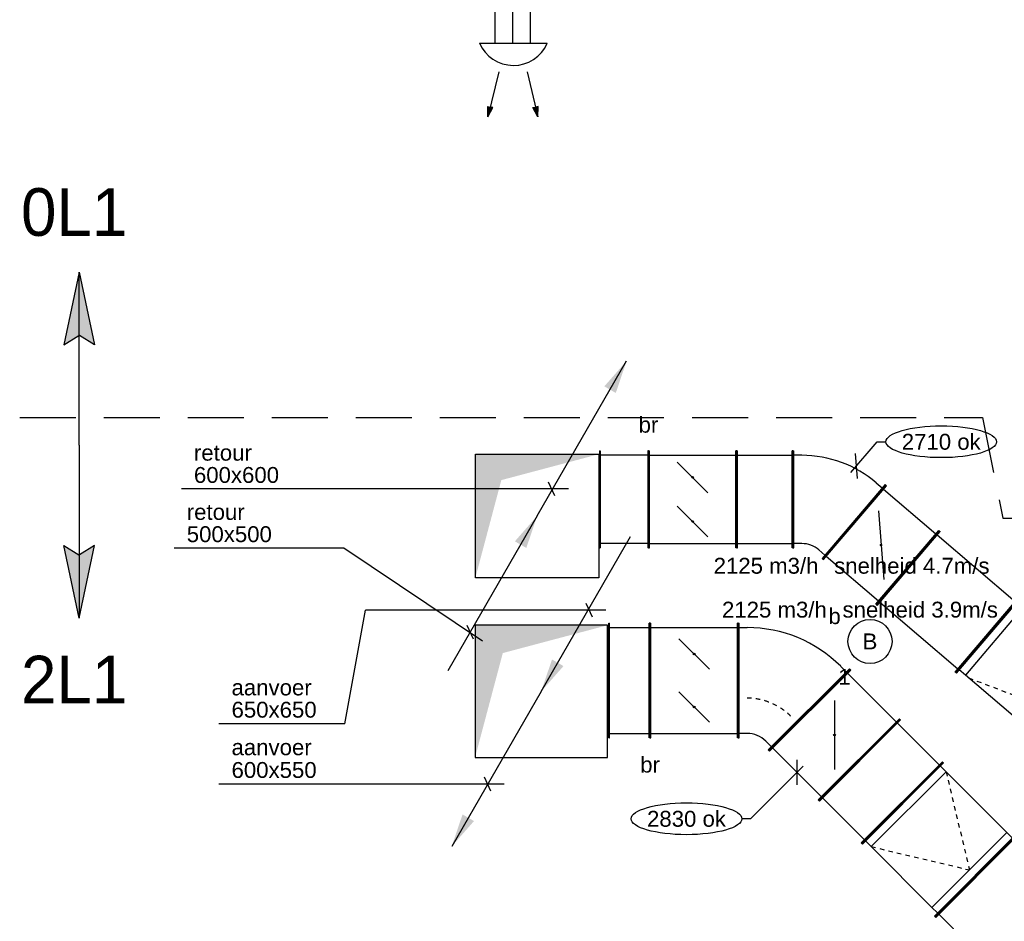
# Model space of a CAD drawing. Extents: x -238422 to 258194, y -34825 to 126331.
# Tile 161 of 239: x 4316 to 9895, y 18469 to 23578. Entities that reach past the tile are written whole.
import ezdxf
from ezdxf.enums import TextEntityAlignment as Align

# ---------------------------------------------------------------- set-up
doc = ezdxf.new("R2010")
doc.units = 0
doc.header["$LTSCALE"] = 50
for name, pattern in [('CENTER2', [28.575, 19.05, -3.175, 3.175, -3.175]), ('HIDDEN', [9.525, 6.35, -3.175]), ('STREEPJES', [0.1, 0.05, -0.05])]:
    doc.linetypes.add(name, pattern=pattern)
doc.layers.get('0').update_dxf_attribs({"linetype": 'CONTINUOUS'})
for name, color, linetype in [('EL6311--', 3, 'CONTINUOUS'), ('EL6350--', 3, 'CONTINUOUS'), ('lMcht aanvoer bestaand_PR', 1, 'CONTINUOUS'), ('lMcht retour bestaand_PR', 1, 'CONTINUOUS'), ('lucht aanvoer bestaand', 8, 'CONTINUOUS'), ('lucht retour bestaand', 8, 'CONTINUOUS'), ('WL570---_RETOUR', 112, 'CONTINUOUS'), ('WL570---_TOEVOER', 3, 'CONTINUOUS'), ('WL570---_TOEVOER_HL', 8, 'CONTINUOUS'), ('WM570---_RETOUR', 1, 'CONTINUOUS'), ('WM570---_TOEVOER', 1, 'CONTINUOUS'), ('WM570---_TOEVOER_PR', 1, 'CONTINUOUS')]:
    doc.layers.add(name, color=color, linetype=linetype)
doc.styles.add('BURO-018', font='ARIAL.TTF', dxfattribs={"height": 90})

# ---------------------------------------------------------------- blocks, each defined once
blk = doc.blocks.new('1115B3A')
at = {"color": 0, "linetype": 'Continuous'}
blk.add_circle((0, 0), 2.5, dxfattribs=at)
at = {"color": 0, "linetype": 'Continuous', "style": 'BURO-018'}
for tag, p in [('E_GKAST', (0, 8)), ('E_GROEP', (0, 5)), ('E_SGROEP', (4.5, 5)), ('E_ARMCODE', (0, 0)), ('E_SLET', (4.5, -1))]:
    blk.add_attdef(tag, text='', height=1.8, dxfattribs=at).set_placement(p, align=Align.MIDDLE)
blk = doc.blocks.new('*U51')
at = {"layer": 'WM570---_RETOUR', "color": 0, "ltscale": 10}
for p, q in [((-32.5, -38), (116.8, 136.7)), ((116.8, 136.7), (166.8, 136.7)), ((5.5, -70.5), (-5.5, 70.5))]:
    blk.add_line(p, q, dxfattribs=at)
blk.add_ellipse((480.5, 136.7), major_axis=(313.7, 0), ratio=0.286888, dxfattribs=at)
at = {"layer": 'WM570---_RETOUR', "color": 0, "style": 'BURO-018'}
blk.add_text('2710 ok', height=90, dxfattribs=at).set_placement((256.8, 91.7))
blk = doc.blocks.new('*U52')
at = {"layer": 'WM570---_TOEVOER', "color": 0, "ltscale": 10}
for p, q in [((0, -70.7), (0, 70.7)), ((35.4, 35.4), (-262.8, -262.8)), ((-262.8, -262.8), (-312.8, -262.8))]:
    blk.add_line(p, q, dxfattribs=at)
blk.add_ellipse((-626.5, -262.8), major_axis=(-313.7, 0), ratio=0.286888, dxfattribs=at)
at = {"layer": 'WM570---_TOEVOER', "color": 0, "style": 'BURO-018'}
blk.add_text('2830 ok', height=90, dxfattribs=at).set_placement((-850.2, -307.8))
blk = doc.blocks.new('*U312')
at = {"color": 0, "ltscale": 10}
for p, q in [((0, 325, -2955), (5, 325, -2955)), ((0, -325, -2955), (0, 325, -2955)), ((5, -325, -2955), (5, 325, -2955)), ((5, 300, -2955), (339.6, 300, -2955)), ((344.6, 325, -2955), (339.6, 325, -2955)), ((339.6, -325, -2955), (339.6, 325, -2955)), ((344.6, -325, -2955), (344.6, 325, -2955)), ((0, -325, -2955), (5, -325, -2955)), ((5, -300, -2955), (339.6, -300, -2955)), ((344.6, -325, -2955), (339.6, -325, -2955))]:
    blk.add_line(p, q, dxfattribs=at)
at = {"layer": 'lMcht aanvoer bestaand_PR', "color": 1, "style": 'BURO-018'}
blk.add_attdef('POSNR', text='', height=90, dxfattribs=at).set_placement((0, 0), align=Align.MIDDLE)
blk = doc.blocks.new('*U313')
at = {"color": 0, "ltscale": 10}
for p, q in [((-236.4, 325, -2955), (-231.4, 325, -2955)), ((-236.4, -325, -2955), (-236.4, 325, -2955)), ((-231.4, -325, -2955), (-231.4, 325, -2955)), ((-231.4, 300, -2955), (-186.4, 300, -2955)), ((393.4, 66.2, -2955), (-66.2, -393.4, -2955)), ((397, 62.7, -2955), (-62.7, -397, -2955)), ((343.9, 80.3, -2955), (375.8, 48.5, -2955)), ((397, 62.7, -2955), (393.4, 66.2, -2955)), ((-236.4, -325, -2955), (-231.4, -325, -2955)), ((-186.4, -300, -2955), (-231.4, -300, -2955)), ((-48.5, -375.8, -2955), (-80.3, -343.9, -2955)), ((-62.7, -397, -2955), (-66.2, -393.4, -2955))]:
    blk.add_line(p, q, dxfattribs=at)
for radius in [750, 150]:
    blk.add_arc((-186.4, -450, -2955), radius, 45, 90, dxfattribs=at)
at = {"color": 8, "linetype": 'STREEPJES', "ltscale": 10}
blk.add_arc((-186.4, -450, -2955), 350, 45, 90, dxfattribs=at)
at = {"layer": 'lMcht aanvoer bestaand_PR', "color": 1, "style": 'BURO-018'}
blk.add_attdef('POSNR', text='', height=90, dxfattribs=at).set_placement((0, 0), align=Align.MIDDLE)
blk = doc.blocks.new('*U314')
at = {"color": 0, "ltscale": 10}
for p, q in [((0, 325, -2955), (5, 325, -2955)), ((0, -325, -2955), (0, 325, -2955)), ((5, -325, -2955), (5, 325, -2955)), ((5, 300, -2955), (229.6, 300, -2955)), ((234.6, 325, -2955), (229.6, 325, -2955)), ((229.6, -325, -2955), (229.6, 325, -2955)), ((234.6, -325, -2955), (234.6, 325, -2955)), ((0, -325, -2955), (5, -325, -2955)), ((5, -300, -2955), (229.6, -300, -2955)), ((234.6, -325, -2955), (229.6, -325, -2955))]:
    blk.add_line(p, q, dxfattribs=at)
at = {"layer": 'lMcht aanvoer bestaand_PR', "color": 1, "style": 'BURO-018'}
blk.add_attdef('POSNR', text='', height=90, dxfattribs=at).set_placement((0, 0), align=Align.MIDDLE)
blk = doc.blocks.new('*U323')
at = {"color": 0, "ltscale": 10}
for p, q in [((-828.2, 275, -2835), (-823.2, 275, -2835)), ((-828.2, -275, -2835), (-828.2, 275, -2835)), ((-823.2, -275, -2835), (-823.2, 275, -2835)), ((-778.2, 250, -2835), (-823.2, 250, -2835)), ((-74.6, 250, -2835), (-778.2, 250, -2835)), ((-778.2, 250, -2835), (-778.2, -250, -2835)), ((-74.6, -250, -2835), (-74.6, 250, -2835)), ((-50, 250, -2835), (-74.6, 250, -2835)), ((-50, 250, -2835), (-5, 250, -2835)), ((0, 275, -2835), (-5, 275, -2835)), ((-5, -275, -2835), (-5, 275, -2835)), ((0, -275, -2835), (0, 275, -2835)), ((-828.2, -275, -2835), (-823.2, -275, -2835)), ((-778.2, -250, -2835), (-823.2, -250, -2835)), ((-74.6, -250, -2835), (-778.2, -250, -2835)), ((-50, -250, -2835), (-74.6, -250, -2835)), ((-50, -250, -2835), (-5, -250, -2835)), ((0, -275, -2835), (-5, -275, -2835))]:
    blk.add_line(p, q, dxfattribs=at)
at = {"color": 8, "linetype": 'STREEPJES', "ltscale": 10}
for p in [(-753.6, 250, -125), (-753.6, -250, -125)]:
    blk.add_line(p, (-50, 0, 15), dxfattribs=at)
at = {"layer": 'lMcht retour bestaand_PR', "color": 1, "style": 'BURO-018'}
blk.add_attdef('POSNR', text='', height=90, dxfattribs=at).set_placement((0, 0), align=Align.MIDDLE)
blk = doc.blocks.new('*U327')
at = {"color": 0, "ltscale": 10}
for p, q in [((0, 275, -2835), (5, 275, -2835)), ((0, -275, -2835), (0, 275, -2835)), ((5, -275, -2835), (5, 275, -2835)), ((5, 250, -2835), (586.3, 250, -2835)), ((591.3, 275, -2835), (586.3, 275, -2835)), ((586.3, -275, -2835), (586.3, 275, -2835)), ((591.3, -275, -2835), (591.3, 275, -2835)), ((0, -275, -2835), (5, -275, -2835)), ((5, -250, -2835), (586.3, -250, -2835)), ((591.3, -275, -2835), (586.3, -275, -2835))]:
    blk.add_line(p, q, dxfattribs=at)
at = {"layer": 'lMcht retour bestaand_PR', "color": 1, "style": 'BURO-018'}
blk.add_attdef('POSNR', text='', height=90, dxfattribs=at).set_placement((0, 0), align=Align.MIDDLE)
blk = doc.blocks.new('*U328')
at = {"ltscale": 10}
for points in [[(507, 878.1), (445.6, 696.8), (380.7, 734.3)], [(350, 350), (-350, 350), (-350, -350), (-203, 203)], [(0, 0), (-61.4, -181.3), (-126.3, -143.8)]]:
    blk.add_hatch(color=2, dxfattribs=at).paths.add_polyline_path(points)
at = {"color": 2, "ltscale": 10}
for q in [(507, 878.1), (-507, -878.1)]:
    blk.add_line((0, 0), q, dxfattribs=at)
at = {"color": 0, "ltscale": 10}
for p, q in [((-350, 350), (350, 350)), ((-350, -350), (-350, 350)), ((350, 350), (350, -350)), ((350, -350), (-350, -350))]:
    blk.add_line(p, q, dxfattribs=at)
at = {"layer": 'lMcht retour bestaand_PR', "color": 1, "style": 'BURO-018'}
blk.add_attdef('POSNR', text='', height=90, dxfattribs=at).set_placement((0, 0), align=Align.MIDDLE)
blk = doc.blocks.new('*U329')
at = {"color": 0, "ltscale": 10}
for p, q in [((0, 275, -2835), (5, 275, -2835)), ((0, -275, -2835), (0, 275, -2835)), ((5, -275, -2835), (5, 275, -2835)), ((5, 250, -2835), (273.8, 250, -2835)), ((278.8, 275, -2835), (273.8, 275, -2835)), ((273.8, -275, -2835), (273.8, 275, -2835)), ((278.8, -275, -2835), (278.8, 275, -2835)), ((0, -275, -2835), (5, -275, -2835)), ((5, -250, -2835), (273.8, -250, -2835)), ((278.8, -275, -2835), (273.8, -275, -2835))]:
    blk.add_line(p, q, dxfattribs=at)
at = {"layer": 'lMcht retour bestaand_PR', "color": 1, "style": 'BURO-018'}
blk.add_attdef('POSNR', text='', height=90, dxfattribs=at).set_placement((0, 0), align=Align.MIDDLE)
blk = doc.blocks.new('*U330')
at = {"color": 0, "ltscale": 10}
for p, q in [((0, 275, -2835), (5, 275, -2835)), ((0, -275, -2835), (0, 275, -2835)), ((5, -275, -2835), (5, 275, -2835)), ((5, 250, -2835), (313.7, 250, -2835)), ((318.7, 275, -2835), (313.7, 275, -2835)), ((313.7, -275, -2835), (313.7, 275, -2835)), ((318.7, -275, -2835), (318.7, 275, -2835)), ((0, -275, -2835), (5, -275, -2835)), ((5, -250, -2835), (313.7, -250, -2835)), ((318.7, -275, -2835), (313.7, -275, -2835))]:
    blk.add_line(p, q, dxfattribs=at)
at = {"layer": 'lMcht retour bestaand_PR', "color": 1, "style": 'BURO-018'}
blk.add_attdef('POSNR', text='', height=90, dxfattribs=at).set_placement((0, 0), align=Align.MIDDLE)
blk = doc.blocks.new('*U331')
at = {"color": 0, "ltscale": 10}
for p, q in [((-28.4, 337.4, -2835), (-32.2, 334.2, -2835)), ((-28.4, 337.4, -2835), (328.8, -80.8, -2835)), ((-50.1, 285.9, -2835), (-15.9, 315.2, -2835)), ((-32.2, 334.2, -2835), (325, -84, -2835)), ((-197.6, 275, -2835), (-192.6, 275, -2835)), ((-197.6, -275, -2835), (-197.6, 275, -2835)), ((-192.6, -275, -2835), (-192.6, 275, -2835)), ((-147.6, 250, -2835), (-192.6, 250, -2835)), ((274.6, -94.3, -2835), (308.8, -65, -2835)), ((328.8, -80.8, -2835), (325, -84, -2835)), ((-197.6, -275, -2835), (-192.6, -275, -2835)), ((-147.6, -250, -2835), (-192.6, -250, -2835))]:
    blk.add_line(p, q, dxfattribs=at)
for radius in [150, 650]:
    blk.add_arc((-147.6, 400, -2835), radius, 270, 310.5, dxfattribs=at)
at = {"layer": 'lMcht retour bestaand_PR', "color": 1, "style": 'BURO-018'}
blk.add_attdef('POSNR', text='', height=90, dxfattribs=at).set_placement((0, 0), align=Align.MIDDLE)
blk = doc.blocks.new('*U332')
at = {"ltscale": 10}
for points in [[(507, 878.1), (445.6, 696.8), (380.7, 734.3)], [(-375, -375), (375, -375), (375, 375), (217.5, -217.5)], [(0, 0), (-61.4, -181.3), (-126.3, -143.8)]]:
    blk.add_hatch(color=2, dxfattribs=at).paths.add_polyline_path(points)
at = {"color": 2, "ltscale": 10}
for q in [(507, 878.1, -3000), (-507, -878.1, -3000)]:
    blk.add_line((0, 0, -3000), q, dxfattribs=at)
at = {"color": 0, "ltscale": 10}
for p, q in [((375, 375, -3000), (-375, 375, -3000)), ((-375, 375, -3000), (-375, -375, -3000)), ((375, -375, -3000), (375, 375, -3000)), ((-375, -375, -3000), (375, -375, -3000))]:
    blk.add_line(p, q, dxfattribs=at)
at = {"layer": 'lMcht aanvoer bestaand_PR', "color": 1, "style": 'BURO-018'}
blk.add_attdef('POSNR', text='', height=90, dxfattribs=at).set_placement((0, 0), align=Align.MIDDLE)
blk = doc.blocks.new('*U498')
at = {"color": 0, "ltscale": 10}
for p, q in [((0, 100, -2700), (2581.6, 100, -2700)), ((0, -100, -2700), (0, 100, -2700)), ((2581.6, 100, -2700), (2581.6, -100, -2700)), ((0, -100, -2700), (2581.6, -100, -2700))]:
    blk.add_line(p, q, dxfattribs=at)
at = {"layer": 'WL570---_TOEVOER_HL', "linetype": 'CENTER2'}
blk.add_line((0, 0, -2700), (2581.6, 0, -2700), dxfattribs=at)
at = {"layer": 'WM570---_TOEVOER_PR', "color": 1, "style": 'BURO-018'}
blk.add_attdef('POSNR', text='', height=90, dxfattribs=at).set_placement((0, 0), align=Align.MIDDLE)
blk = doc.blocks.new('*U2765')
at = {"color": 0, "ltscale": 10}
for p, q in [((0, 325, -2975), (5, 325, -2975)), ((0, -325, -2975), (0, 325, -2975)), ((5, -325, -2975), (5, 325, -2975)), ((5, 300, -2975), (2461.8, 300, -2975)), ((2466.8, 325, -2975), (2461.8, 325, -2975)), ((2461.8, -325, -2975), (2461.8, 325, -2975)), ((2466.8, -325, -2975), (2466.8, 325, -2975)), ((0, -325, -2975), (5, -325, -2975)), ((5, -300, -2975), (2461.8, -300, -2975)), ((2466.8, -325, -2975), (2461.8, -325, -2975))]:
    blk.add_line(p, q, dxfattribs=at)
at = {"layer": 'lMcht aanvoer bestaand_PR', "color": 1, "style": 'BURO-018'}
blk.add_attdef('POSNR', text='', height=90, dxfattribs=at).set_placement((0, 0), align=Align.MIDDLE)
blk = doc.blocks.new('*U2767')
at = {"color": 0, "ltscale": 10}
for p, q in [((-586.8, 325, -2955), (-581.8, 325, -2955)), ((-586.8, -325, -2955), (-586.8, 325, -2955)), ((-581.8, -325, -2955), (-581.8, 325, -2955)), ((-581.8, 300, -2955), (-536.8, 300, -2955)), ((-50, 300, -2955), (-536.8, 300, -2955)), ((-536.8, 300, -2955), (-536.8, -300, -2955)), ((-5, 300, -2955), (-50, 300, -2955)), ((-50, -300, -2955), (-50, 300, -2955)), ((0, 325, -2955), (-5, 325, -2955)), ((-5, -325, -2955), (-5, 325, -2955)), ((0, -325, -2955), (0, 325, -2955)), ((-586.8, -325, -2955), (-581.8, -325, -2955)), ((-536.8, -300, -2955), (-581.8, -300, -2955)), ((-50, -300, -2955), (-536.8, -300, -2955)), ((-50, -300, -2955), (-5, -300, -2955)), ((0, -325, -2955), (-5, -325, -2955))]:
    blk.add_line(p, q, dxfattribs=at)
at = {"color": 8, "linetype": 'STREEPJES', "ltscale": 10}
for p in [(-536.8, 300, -125), (-536.8, -300, -125)]:
    blk.add_line(p, (-50, 0, -105), dxfattribs=at)
at = {"layer": 'lMcht aanvoer bestaand_PR', "color": 1, "style": 'BURO-018'}
blk.add_attdef('POSNR', text='', height=90, dxfattribs=at).set_placement((0, 0), align=Align.MIDDLE)

msp = doc.modelspace()

# ---------------------------------------------------------------- hatches: boundary and pattern name
at = {"layer": 'lucht aanvoer bestaand'}
h = msp.add_hatch(color=256, dxfattribs=at)
edge = h.paths.add_edge_path()
edge.add_ellipse((8932.90201, 19525.07293), major_axis=(0, 5), ratio=1, start_angle=0, end_angle=360)
at = {"layer": 'WL570---_RETOUR'}
h = msp.add_hatch(color=256, dxfattribs=at)
edge = h.paths.add_edge_path()
edge.add_ellipse((8128.97669, 20984.57268), major_axis=(-4.16667, 0), ratio=1, start_angle=0, end_angle=360)
h = msp.add_hatch(color=256, dxfattribs=at)
edge = h.paths.add_edge_path()
edge.add_ellipse((8128.97669, 20734.57268), major_axis=(-4.16667, 0), ratio=1, start_angle=0, end_angle=360)
h = msp.add_hatch(color=256, dxfattribs=at)
edge = h.paths.add_edge_path()
edge.add_ellipse((9197.40902, 20601.25027), major_axis=(-4.16667, 0), ratio=1, start_angle=0, end_angle=360)
at = {"layer": 'WL570---_TOEVOER'}
h = msp.add_hatch(color=256, dxfattribs=at)
edge = h.paths.add_edge_path()
edge.add_ellipse((8137.92727, 19983.65157), major_axis=(-5, 0), ratio=1, start_angle=0, end_angle=360)
h = msp.add_hatch(color=256, dxfattribs=at)
edge = h.paths.add_edge_path()
edge.add_ellipse((8137.92727, 19683.65157), major_axis=(-5, 0), ratio=1, start_angle=0, end_angle=360)

# ---------------------------------------------------------------- linework, layer by layer
at = {"layer": 'EL6311--', "color": 4, "linetype": 'Continuous'}
for p, q in [((4652.96006, 22147.77839), (4566.14767, 21735.48286)), ((4652.96006, 21167.13134), (4652.96006, 22147.77839)), ((4652.96006, 22147.77839), (4739.77244, 21735.48286)), ((4566.14767, 21735.48286), (4650.88497, 21789.37053)), ((4739.77244, 21735.48286), (4655.03515, 21789.37053)), ((4652.96006, 21167.13134), (4652.96006, 20186.48429)), ((4652.96006, 20186.48429), (4566.14767, 20598.77982)), ((4566.14767, 20598.77982), (4650.88497, 20544.89215)), ((4652.96006, 20186.48429), (4739.77244, 20598.77982)), ((4739.77244, 20598.77982), (4655.03515, 20544.89215))]:
    msp.add_line(p, q, dxfattribs=at)
at = {"layer": 'EL6311--', "color": 4, "linetype": 'HIDDEN'}
for p, q in [((4315.55905, 21324.20583), (9770.89494, 21324.20583)), ((9770.89494, 21324.20583), (9886.96681, 20753.18287)), ((9886.96681, 20753.18287), (11773.1337, 20753.18287))]:
    msp.add_line(p, q, dxfattribs=at)
at = {"layer": 'EL6311--', "color": 4, "linetype": 'Continuous'}
for points in [[(4652.96006, 22147.77839), (4566.14767, 21735.48286), (4650.88497, 21789.37053)], [(4652.96006, 22147.77839), (4739.77244, 21735.48286), (4655.03515, 21789.37053)], [(4652.96006, 20186.48429), (4566.14767, 20598.77982), (4650.88497, 20544.89215)], [(4652.96006, 20186.48429), (4739.77244, 20598.77982), (4655.03515, 20544.89215)]]:
    msp.add_solid(points, dxfattribs=at)
at = {"layer": 'lucht aanvoer bestaand'}
for p, q in [((6920.4447, 23444.00086), (7305.54697, 23444.00086)), ((7029.99072, 23281.8645), (6969.46543, 23026.6225)), ((7191.17267, 23281.8645), (7251.69796, 23026.6225)), ((6969.46543, 23026.6225), (6968.27539, 23086.28612)), ((6968.27539, 23086.28612), (6982.72611, 23082.90312)), ((6969.46543, 23026.6225), (6997.16708, 23079.47875)), ((6997.16708, 23079.47875), (6982.72611, 23082.90312)), ((7223.99631, 23079.47875), (7238.43728, 23082.90312)), ((7251.69796, 23026.6225), (7223.99631, 23079.47875)), ((7252.888, 23086.28612), (7238.43728, 23082.90312)), ((7251.69796, 23026.6225), (7252.888, 23086.28612)), ((8561.67095, 19436.68458), (9021.29036, 19896.30399)), ((8565.20649, 19433.14905), (9024.8259, 19892.76846)), ((9021.29036, 19896.30399), (9024.8259, 19892.76846)), ((8932.90201, 19720.07293), (8932.90201, 19330.07293)), ((8840.97813, 19157.3774), (9300.59754, 19616.99681)), ((8844.51367, 19153.84187), (9304.13307, 19613.46128)), ((9304.13307, 19613.46128), (9300.59754, 19616.99681)), ((8561.67095, 19436.68458), (8565.20649, 19433.14905)), ((8844.51367, 19153.84187), (8840.97813, 19157.3774))]:
    msp.add_line(p, q, dxfattribs=at)
msp.add_circle((8932.90201, 19525.07293), 5, dxfattribs=at)
msp.add_arc((7113.40889, 23528.85756), 210.04214, 203.26428924, 336.17162075, dxfattribs=at)
for points in [[(6969.46543, 23026.6225), (6968.27539, 23086.28612), (6982.72611, 23082.90312)], [(6969.46543, 23026.6225), (6997.16708, 23079.47875), (6982.72611, 23082.90312)], [(7251.69796, 23026.6225), (7223.99631, 23079.47875), (7238.43728, 23082.90312)], [(7251.69796, 23026.6225), (7252.888, 23086.28612), (7238.43728, 23082.90312)]]:
    msp.add_solid(points, dxfattribs=at)
at = {"layer": 'lucht retour bestaand'}
for p, q in [((8866.71039, 20522.10853), (9224.00835, 20940.24507)), ((8870.51163, 20518.86036), (9227.80959, 20936.9969)), ((9224.00835, 20940.24507), (9227.80959, 20936.9969)), ((9167.00845, 20265.50363), (9524.30641, 20683.64017)), ((9170.80969, 20262.25546), (9528.10765, 20680.392)), ((9528.10765, 20680.392), (9524.30641, 20683.64017)), ((8866.71039, 20522.10853), (8870.51163, 20518.86036))]:
    msp.add_line(p, q, dxfattribs=at)
at = {"layer": 'WL570---_RETOUR'}
for p, q in [((7878.97669, 21134.57268), (7883.97669, 21134.57268)), ((7878.97669, 20584.57268), (7878.97669, 21134.57268)), ((7883.97669, 20584.57268), (7883.97669, 21134.57268)), ((7883.97669, 21109.57268), (8373.97669, 21109.57268)), ((8378.97669, 21134.57268), (8373.97669, 21134.57268)), ((8373.97669, 20584.57268), (8373.97669, 21134.57268)), ((8378.97669, 20584.57268), (8378.97669, 21134.57268)), ((8042.35611, 21071.19326), (8215.59728, 20897.9521)), ((9211.56878, 20917.9907), (9508.0656, 20664.63396)), ((8042.35611, 20821.19326), (8215.59728, 20647.9521)), ((9182.1567, 20795.65285), (9212.66135, 20406.84768)), ((7883.97669, 20609.57268), (8373.97669, 20609.57268)), ((7878.97669, 20584.57268), (7883.97669, 20584.57268)), ((8378.97669, 20584.57268), (8373.97669, 20584.57268)), ((8886.75245, 20537.86657), (9183.24927, 20284.50983)), ((9170.80969, 20262.25546), (9167.00845, 20265.50363))]:
    msp.add_line(p, q, dxfattribs=at)
for centre in [(8128.97669, 20984.57268), (8128.97669, 20734.57268), (9197.40902, 20601.25027)]:
    msp.add_circle(centre, 4.16667, dxfattribs=at)
at = {"layer": 'WL570---_TOEVOER'}
for p, q in [((7887.92727, 20158.65157), (7892.92727, 20158.65157)), ((7887.92727, 19508.65157), (7887.92727, 20158.65157)), ((7892.92727, 19508.65157), (7892.92727, 20158.65157)), ((8387.92727, 20158.65157), (8382.92727, 20158.65157)), ((8382.92727, 19508.65157), (8382.92727, 20158.65157)), ((8387.92727, 19508.65157), (8387.92727, 20158.65157)), ((7892.92727, 20133.65157), (8382.92727, 20133.65157)), ((8051.30669, 20070.27215), (8224.54785, 19897.03099)), ((9007.14823, 19875.09079), (9282.91987, 19599.31914)), ((8051.30669, 19770.27215), (8224.54785, 19597.03099)), ((7892.92727, 19533.65157), (8382.92727, 19533.65157)), ((7887.92727, 19508.65157), (7892.92727, 19508.65157)), ((8387.92727, 19508.65157), (8382.92727, 19508.65157)), ((8582.88416, 19450.82672), (8858.6558, 19175.05507))]:
    msp.add_line(p, q, dxfattribs=at)
for centre in [(8137.92727, 19983.65157), (8137.92727, 19683.65157)]:
    msp.add_circle(centre, 5, dxfattribs=at)
at = {"layer": 'WM570---_TOEVOER'}
for p, q in [((7348.20833, 20879.13206), (7313.18563, 20957.20862)), ((7348.20833, 20879.13206), (7313.18563, 20957.20862)), ((7424.75117, 20918.81249), (5231.74815, 20918.81249)), ((6152.09182, 20583.19036), (5191.16802, 20583.19036)), ((6938.79041, 20055.86382), (6152.09182, 20583.19036)), ((7561.30074, 20192.47708), (7526.27803, 20270.55364)), ((6158.71555, 19588.7222), (6274.90154, 20232.15751)), ((7637.84358, 20232.15751), (6274.90154, 20232.15751)), ((6887.12596, 20067.36939), (6852.10325, 20145.44594)), ((6158.71555, 19588.7222), (5444.84056, 19588.7222)), ((6985.25878, 19207.47662), (6950.23607, 19285.55318)), ((7061.80161, 19247.15705), (5444.84056, 19247.15705))]:
    msp.add_line(p, q, dxfattribs=at)

# ---------------------------------------------------------------- block references
at = {"layer": 'EL6311--'}
ref = msp.add_blockref('1115B3A', (9134.31963, 20055.17759), dxfattribs=dict(at, xscale=49.99999999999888, yscale=49.99999999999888, zscale=50, rotation=189.1701748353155))
ref.add_attrib('E_ARMCODE', 'B', dxfattribs={"layer": '0', "color": 1, "linetype": 'Continuous', "height": 90, "style": 'BURO-018'}).set_placement((9134.31963, 20055.17759), align=Align.MIDDLE)
ref.add_attrib('E_SLET', 'b', dxfattribs={"layer": '0', "color": 1, "linetype": 'Continuous', "height": 90, "style": 'BURO-018'}).set_placement((8933.66696, 20200.0517), align=Align.MIDDLE)
ref.add_attrib('E_GROEP', '1', dxfattribs={"layer": '0', "color": 1, "linetype": 'Continuous', "height": 90, "style": 'BURO-018'}).set_placement((8989.44552, 19854.52492), align=Align.MIDDLE)
at = {"layer": 'lucht aanvoer bestaand', "rotation": 90}
msp.add_blockref('*U498', (7110.67865, 23443.36356, 2700), dxfattribs=at)
at = {"layer": 'WL570---_RETOUR'}
for name, p in [('*U328', (7248.0113, 20766.06968)), ('*U330', (8378.97669, 20859.57268, 2835))]:
    msp.add_blockref(name, p, dxfattribs=at)
for name, p, rotation in [('*U331', (8895.15712, 20859.52472, 2835), 139.4860885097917), ('*U329', (7879.70194, 20859.57269, 2835), 180), ('*U327', (9349.45867, 20471.32373, 2835), 319.4860885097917), ('*U323', (10428.63249, 19549.16896, 2835), 319.4860885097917)]:
    msp.add_blockref(name, p, dxfattribs=dict(at, rotation=rotation))
at = {"layer": 'WL570---_TOEVOER'}
for name, p, rotation in [('*U332', (7270.86022, 19771.6441, 3000), 180), ('*U312', (9074.32337, 19383.65157, 2955), 315.0000000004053), ('*U2767', (9732.88191, 18725.09303, 2955), 315.0000000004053), ('*U2765', (9732.88191, 18725.09303, 2975), 315.0000000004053)]:
    msp.add_blockref(name, p, dxfattribs=dict(at, rotation=rotation))
for name, p in [('*U314', (7653.32841, 19833.65157, 2955)), ('*U313', (8624.32337, 19833.65157, 2955))]:
    msp.add_blockref(name, p, dxfattribs=at)
at = {"layer": 'WM570---_RETOUR'}
msp.add_blockref('*U51', (9057.56529, 21049.58678, 2835), dxfattribs=at)
at = {"layer": 'WM570---_TOEVOER'}
msp.add_blockref('*U52', (8720.76998, 19312.9409, 2955), dxfattribs=at)

# ---------------------------------------------------------------- texts
at = {"layer": 'EL6311--', "color": 4, "linetype": 'Continuous', "char_height": 270, "width": 1544.9480946, "attachment_point": 1, "style": 'BURO-018'}
for s, insert in [('\\pt1350;{\\fFutura Bk|b0|i0|c0|p34;0L1}', (4323.04112, 22623.14344)), ('{\\fFutura Bk|b0|i0|c0|p34;2L1}', (4323.04112, 19974.02128))]:
    msp.add_mtext(s, dxfattribs=dict(at, insert=insert))
at = {"layer": 'EL6350--', "color": 1, "style": 'BURO-018'}
msp.add_text('br', height=90, dxfattribs=at).set_placement((7878.97669, 21284.57268, -165), align=Align.MIDDLE)
at = {"layer": 'WL570---_TOEVOER', "color": 1, "style": 'BURO-018'}
msp.add_text('br', height=90, dxfattribs=at).set_placement((7887.92727, 19358.65157), align=Align.MIDDLE)
at = {"layer": 'WM570---_TOEVOER', "style": 'BURO-018'}
for s, p in [('retour', (5302.94985, 21079.36074)), ('600x600', (5302.94985, 20953.32895)), ('retour', (5262.36971, 20743.73862)), ('500x500', (5262.36971, 20617.70682)), ('2125 m3/h', (8248.10939, 20438.7983)), ('snelheid 4.7m/s', (8931.15519, 20438.7983)), ('2125 m3/h', (8295.53928, 20190.15222)), ('snelheid 3.9m/s', (8978.58507, 20190.15222)), ('aanvoer', (5516.04226, 19749.27046)), ('650x650', (5516.04226, 19623.23866)), ('aanvoer', (5516.04226, 19410.52842)), ('600x550', (5516.04226, 19281.67351))]:
    msp.add_text(s, height=90, dxfattribs=at).set_placement(p)

doc.saveas('drawing.dxf')
